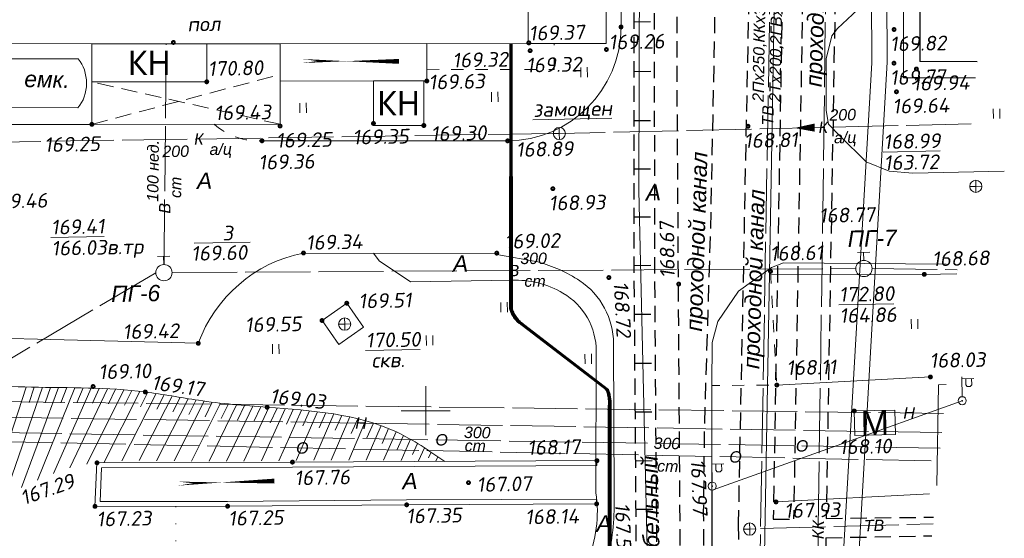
# Model space of a CAD drawing. Header units: millimetres. Extents: x 523209 to 536718, y -48289 to -47398.
# Tile 88 of 116: x 533480 to 533601, y -47711 to -47647. Entities that reach past the tile are written whole.
import ezdxf
from ezdxf.enums import TextEntityAlignment as Align

# ---------------------------------------------------------------- set-up
doc = ezdxf.new("R2010")
doc.units = ezdxf.units.MM
for name, pattern in [('23', [3, 2, -1]), ('LU023', [3, 2, -1]), ('LU024', [3, 1.5, -1.5]), ('LU1962', [2.1, 0.1, -2]), ('LU197', [9, 8, -1])]:
    doc.linetypes.add(name, pattern=pattern)
for name, color, linetype, lineweight in [('ELEKTROSET_', 6, 'LU1191', 9), ('KANALIZACIA', 1, 'LU197', 13), ('MATERIALOPROWOD', 7, 'LU197', 13), ('OTMETKI', 7, 'Continuous', 13), ('setka', 5, 'Continuous', 0), ('TEXT', 7, 'Continuous', 13), ('TOPOGRAFIA', 7, 'Continuous', 13), ('WODOPROWOD', 150, 'LU197', 13), ('ZDANIA', 7, 'Continuous', 15)]:
    doc.layers.add(name, color=color, linetype=linetype, lineweight=lineweight)
doc.layers.add('Проходные каналы', color=7, linetype='Continuous')
doc.layers.add('Схема', color=1, linetype='Continuous', true_color=0xff0000)
doc.styles.add('R-131', font='trebuc.ttf')
doc.styles.add('SIMPLEX', font='arial.ttf')
doc.styles.add('SIMPLEX_K', font='ariali.ttf')
doc.styles.get("Standard").update_dxf_attribs({"font": 'arial.ttf'})
doc.styles.add('Standard_k', font='simplex.shx', dxfattribs={"oblique": 10})
doc.linetypes.add('LU1191', pattern='A,1,-2,0.29,[131,ltypeshp01.shx,S=1.3,R=180,X=0.923,Y=0.65],0.29,[131,ltypeshp01.shx,S=1.3,R=180,X=1.3,Y=0.65],5,[131,ltypeshp01.shx,S=1.3,R=0,X=-1.3,Y=-0.65],0.58,[131,ltypeshp01.shx,S=1.3,R=0,X=-1.3,Y=-0.65],-2,3', length=14.16)
doc.linetypes.add('LU1193', pattern='A,1,-2,[131,ltypeshp01.shx,S=1.3,R=180,X=1.3,Y=0.65],6,[131,ltypeshp01.shx,S=1.3,R=0,X=-1.3,Y=-0.65],-2,3', length=14)
doc.linetypes.add('LUTT008aa', pattern='A,2,[133,ltypeshp.shx,S=0.5,R=0,X=-1,Y=0],0,[130,ltypeshp.shx,S=0.5,R=0,X=-0.5,Y=0.5],-0.001,["*",Standard,S=1,R=0,X=-0.831,Y=-0.5],2', length=4.001)

# ---------------------------------------------------------------- blocks, each defined once
blk = doc.blocks.new('Pk_blok')
at = {"color": 0, "linetype": 'Continuous', "lineweight": 13, "const_width": 0.25}
blk.add_lwpolyline([(-0.175, 0, 1), (0.175, 0, 1)], format="xyb", close=True, dxfattribs=at)
blk = doc.blocks.new('PG_blok')
at = {"color": 0, "linetype": 'Continuous', "lineweight": 13}
for p, q in [((-0.75, 2), (0.75, 2)), ((0, 1), (0, 2))]:
    blk.add_line(p, q, dxfattribs=at)
blk.add_circle((0, 0), 1, dxfattribs=at)
blk = doc.blocks.new('KK_blok')
at = {"color": 0, "linetype": 'Continuous', "lineweight": 13}
for q in [(-0.75, 0), (0, 0.75), (0, -0.75), (0.75, 0)]:
    blk.add_line((0, 0), q, dxfattribs=at)
blk.add_circle((0, 0), 0.75, dxfattribs=at)
blk = doc.blocks.new('BSTB_blok')
at = {"color": 0, "linetype": 'Continuous', "lineweight": 13, "const_width": 0.095}
blk.add_lwpolyline([(-0.0525, 0, 1), (0.0525, 0, 1)], format="xyb", close=True, dxfattribs=at)
at = {"color": 0, "linetype": 'Continuous', "lineweight": 13}
blk.add_circle((0, 0), 0.5, dxfattribs=at)
blk = doc.blocks.new('U1101')
for p, q in [((0, 0.45), (0, 2.95)), ((0, 2.7), (1.5, 2.7)), ((0.5, 2.7), (0.5, 1.95)), ((1.2, 1.95), (1.2, 2.7)), ((0.5, 1.95), (0.65, 1.75)), ((0.65, 1.75), (1, 1.75)), ((1, 1.75), (1.2, 1.95))]:
    blk.add_line(p, q)
blk = doc.blocks.new('U401t')
at = {"layer": 'TOPOGRAFIA'}
for p, q in [((-0.4, 0), (-0.4, 1.2)), ((0.4, 0), (0.4, 1.2))]:
    blk.add_line(p, q, dxfattribs=at)
blk = doc.blocks.new('U095')
at = {"layer": 'TOPOGRAFIA'}
blk.add_lwpolyline([(1, -2.25), (9, -2.25, 0.444444), (9, 2.25), (1, 2.25, 0.444444)], format="xyb", close=True, dxfattribs=at)
blk = doc.blocks.new('Setka_blok')
at = {"color": 0, "linetype": 'Continuous', "lineweight": 0}
for p, q in [((0, -3), (0, 3)), ((-3, 0), (3, 0))]:
    blk.add_line(p, q, dxfattribs=at)

msp = doc.modelspace()

# ---------------------------------------------------------------- linework, layer by layer
at = {"layer": 'ELEKTROSET_', "flags": 128}
msp.add_lwpolyline([(533459.02429, -47776.64246), (533528.5961, -47777.18545, 0.359703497), (533557.48097, -47754.96591), (533557.56716, -47733.40591), (533556.06288, -47668.34497), (533556.23035, -47611.67325)], format="xyb", dxfattribs=at)
for points in [[(533573.30592, -47611.67325), (533571.1795, -47731.5198), (533586.76857, -47731.09253)], [(533580.10894, -47790.01192), (533579.71046, -47739.02188), (533584.70288, -47652.645), (533584.48302, -47611.67325)], [(533582.00793, -47790.01192), (533581.60891, -47738.95286), (533586.60133, -47652.57598), (533586.38184, -47611.67325)]]:
    msp.add_lwpolyline(points, dxfattribs=at)
at = {"layer": 'ELEKTROSET_', "linetype": 'LU1193', "flags": 128}
msp.add_lwpolyline([(533564.85567, -47781.83371), (533565.09274, -47705.22204), (533595.81006, -47694.21455)], dxfattribs=at)
at = {"layer": 'KANALIZACIA'}
for p, q in [((533596.91426, -47660.18231), (533546.28701, -47661.34706)), ((533545.53616, -47661.35903), (533458.4363, -47662.69088))]:
    msp.add_line(p, q, dxfattribs=at)
at = {"layer": 'KANALIZACIA', "flags": 128}
msp.add_lwpolyline([(533579.42135, -47611.67325), (533578.76346, -47665.32756), (533577.43047, -47754.81583), (533577.63829, -47790.01192)], dxfattribs=at)
at = {"layer": 'KANALIZACIA', "linetype": 'Continuous'}
msp.add_lwpolyline([(533577.66251, -47660.63047, 1.00001, 0, 0), (533575.16293, -47660.67749, 0, 0, 0), (533577.86248, -47660.62671, 0, 0, 0)], format="xyseb", dxfattribs=at)
at = {"layer": 'MATERIALOPROWOD'}
for p, q in [((533593.51531, -47695.77257), (533467.59089, -47694.18463)), ((533593.28942, -47698.1378), (533465.01972, -47696.02829))]:
    msp.add_line(p, q, dxfattribs=at)
at = {"layer": 'MATERIALOPROWOD', "flags": 128}
for points in [[(533461.60749, -47650.48828), (533461.45853, -47698.91889), (533592.95505, -47701.63895)], [(533593.10754, -47700.04228), (533462.98469, -47697.89777), (533463.08505, -47650.39041)]]:
    msp.add_lwpolyline(points, dxfattribs=at)
at = {"layer": 'TOPOGRAFIA'}
for p, q in [((533480.74689, -47692.52662), (533476.20386, -47706.49477)), ((533482.7466, -47692.56184), (533478.2195, -47705.76017)), ((533484.74646, -47692.58657), (533480.1846, -47704.89895)), ((533481.74671, -47692.5464), (533481.11294, -47694.44335)), ((533486.74628, -47692.61512), (533482.1295, -47703.99253)), ((533483.74653, -47692.57463), (533483.07459, -47694.4584)), ((533488.74573, -47692.66194), (533484.09954, -47703.14284)), ((533485.74639, -47692.59946), (533485.02286, -47694.46402)), ((533490.74413, -47692.74155), (533486.13216, -47702.45867)), ((533487.74608, -47692.63534), (533486.9647, -47694.4764)), ((533492.74006, -47692.86854), (533488.23074, -47702.01628)), ((533489.74514, -47692.69674), (533488.91101, -47694.51451)), ((533494.73103, -47693.05746), (533490.3605, -47701.75822)), ((533491.74253, -47692.79821), (533490.87158, -47694.59863)), ((533496.71366, -47693.31978), (533492.50178, -47701.62304)), ((533493.73637, -47692.95436), (533492.84534, -47694.74493)), ((533498.68874, -47693.63454), (533494.64692, -47701.57635)), ((533495.72354, -47693.17957), (533494.82228, -47694.96501)), ((533497.70183, -47693.47317), (533496.79587, -47695.25623)), ((533500.66201, -47693.96053), (533496.79263, -47701.58448)), ((533499.67518, -47693.79871), (533498.76902, -47695.58168)), ((533502.63993, -47694.25663), (533498.93818, -47701.61372)), ((533501.65005, -47694.11478), (533500.74799, -47695.89983)), ((533504.62482, -47694.50179), (533501.08382, -47701.63507)), ((533503.63164, -47694.38516), (533502.73753, -47696.17419)), ((533506.61443, -47694.70528), (533503.22956, -47701.64316)), ((533505.61917, -47694.60799), (533504.73604, -47696.40247)), ((533508.60686, -47694.8792), (533505.3753, -47701.64014)), ((533507.61039, -47694.79517), (533506.74065, -47696.59618)), ((533510.60074, -47695.03575), (533507.52102, -47701.62819)), ((533509.60369, -47694.95889), (533508.74918, -47696.76717)), ((533512.59487, -47695.18927), (533509.66669, -47701.60948)), ((533511.59787, -47695.11166), (533510.75964, -47696.92754)), ((533514.58753, -47695.36053), (533511.81232, -47701.58621)), ((533513.59151, -47695.27133), (533512.76938, -47697.09456)), ((533516.57635, -47695.57137), (533513.95792, -47701.56057)), ((533515.58261, -47695.45963), (533514.77487, -47697.28928)), ((533518.55756, -47695.8442), (533516.10352, -47701.53531)), ((533517.56822, -47695.6986), (533516.77167, -47697.53315)), ((533519.54351, -47696.01114), (533518.75372, -47697.84861)), ((533520.52502, -47696.20245), (533518.24917, -47701.51438)), ((533522.46915, -47696.67056), (533520.39488, -47701.50189)), ((533521.50077, -47696.42122), (533520.71243, -47698.25932)), ((533524.37573, -47697.27308), (533522.54063, -47701.50192)), ((533523.42823, -47696.95353), (533522.63562, -47698.78979)), ((533525.30904, -47697.63196), (533524.50708, -47699.46416)), ((533526.2252, -47698.03259), (533524.68632, -47701.51835)), ((533527.12161, -47698.47563), (533526.30759, -47700.3025)), ((533527.99892, -47698.95546), (533526.83182, -47701.55075)), ((533528.85939, -47699.46491), (533528.24236, -47700.82712)), ((533529.70587, -47699.99731), (533528.97712, -47701.59465)), ((533530.54159, -47700.54645), (533530.22372, -47701.24051)), ((533531.37004, -47701.10653), (533531.12227, -47701.64545)), ((533550.90708, -47701.58176), (533550.90997, -47702.18176)), ((533550.87398, -47706.8996), (533550.87104, -47706.2996))]:
    msp.add_line(p, q, dxfattribs=at)
for points, format in [([(533553.92215, -47611.67325), (533553.86967, -47648.25738, -0.41197711), (533539.93346, -47662.26026), (533509.74255, -47662.25016)], "xyb"), ([(533538.7678, -47676.09871), (533514.8383, -47676.05083, 0.262663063), (533501.90877, -47687.15006), (533459.02429, -47686.06121)], "xyb"), ([(533530.27933, -47725.26626), (533528.23805, -47725.22272), (533528.18439, -47719.41691), (533539.44584, -47719.15384), (533542.57523, -47719.0007, 0.28642395), (533549.67512, -47714.07209, 0.139024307), (533550.79151, -47705.51948), (533550.82753, -47688.15108, 0.266229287), (533546.73048, -47680.96738, 0.144105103), (533540.45521, -47679.39272), (533528.00031, -47679.58792), (533524.14696, -47677.00596), (533523.43485, -47676.06803)], "xyb"), ([(533530.29369, -47725.2655), (533530.32542, -47722.16398), (533532.541, -47721.49792), (533543.19624, -47721.3471, 0.21389963), (533548.7948, -47718.74143, 0.062848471), (533552.26542, -47713.53789, 0.067734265), (533553.01318, -47705.82504), (533552.95446, -47687.19072, 0.250089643), (533548.8042, -47679.47082, 0.081568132), (533543.6541, -47677.14235), (533538.59941, -47676.24125)], "xyb"), ([(533565.03857, -47692.39177), (533565.01429, -47718.82252, 0.192970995), (533567.19537, -47724.27793), (533585.15769, -47730.62316)], "xyb"), ([(533511.26599, -47704.09153, 0.60001, 0.1, 0), (533505.85932, -47704.23445, 1.20001, 0, 0), (533501.26938, -47704.35577, 0, 0, 0)], "xyseb")]:
    msp.add_lwpolyline(points, format=format, dxfattribs=at)
at = {"layer": 'TOPOGRAFIA', "flags": 128}
for points in [[(533588.62442, -47614.73636), (533588.59816, -47654.51343)], [(533597.45463, -47654.52418), (533588.59816, -47654.5121)], [(533593.8544, -47692.22197), (533592.88268, -47692.25609), (533592.66739, -47704.65111)]]:
    msp.add_lwpolyline(points, dxfattribs=at)
at = {"layer": 'TOPOGRAFIA', "lineweight": 30, "flags": 128}
for points in [[(533590.62319, -47616.73763), (533590.60089, -47652.51612)], [(533597.64549, -47652.52567), (533590.60089, -47652.51612)]]:
    msp.add_lwpolyline(points, dxfattribs=at)
at = {"layer": 'TOPOGRAFIA'}
for points in [[(533600.98068, -47665.96621), (533589.73769, -47666.24447), (533586.8166, -47665.99084), (533584.00287, -47664.85731), (533580.76266, -47661.62456), (533579.38549, -47660.21084), (533579.10012, -47658.52397), (533579.07609, -47652.17408), (533579.77186, -47649.33314), (533580.47607, -47648.43929), (533583.56149, -47645.57343), (533588.21025, -47645.54101)], [(533565.03872, -47692.34248), (533565.06796, -47687.05784), (533565.75468, -47684.48729), (533568.32701, -47680.73083), (533572.36885, -47677.82959), (533573.84888, -47677.27645), (533593.83129, -47677.44102)], [(533595.15526, -47678.60076), (533591.14278, -47678.67472), (533572.27144, -47678.74772)], [(533550.87398, -47706.8996), (533527.52119, -47707.01388), (533505.51186, -47707.18466), (533489.21265, -47707.20247), (533489.45509, -47701.85033), (533513.48256, -47701.76224), (533550.90708, -47701.58176)], [(533550.87104, -47706.2996), (533527.5174, -47706.41389), (533505.50921, -47706.58466), (533489.84048, -47706.60178), (533490.02863, -47702.44824), (533513.48511, -47702.36224), (533550.90997, -47702.18176)]]:
    msp.add_lwpolyline(points, dxfattribs=at)
for points in [[(533488.83059, -47660.22959), (533488.82545, -47650.32755), (533511.95831, -47650.31555), (533511.96344, -47660.21758)], [(533529.99753, -47654.89502), (533529.99515, -47650.30619), (533511.95831, -47650.31555), (533511.96069, -47654.90437)], [(533520.15983, -47682.2212), (533517.12076, -47684.34991), (533519.18613, -47687.29855), (533522.2252, -47685.16985)]]:
    msp.add_lwpolyline(points, close=True, dxfattribs=at)
at = {"layer": 'TOPOGRAFIA', "linetype": 'LU024'}
msp.add_lwpolyline([(533529.99681, -47653.50622), (533545.66727, -47653.49809), (533545.66561, -47650.29806)], dxfattribs=at)
at = {"layer": 'TOPOGRAFIA', "linetype": 'LUTT008aa', "lineweight": 20}
msp.add_lwpolyline([(533459.02429, -47660.24505), (533488.83059, -47660.22959)], dxfattribs=at)
at = {"layer": 'TOPOGRAFIA', "linetype": 'LU024'}
msp.add_lwpolyline([(533509.74255, -47662.25016, -0.195815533), (533503.87605, -47660.22178, -0.195815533)], format="xyb", dxfattribs=at)
at = {"layer": 'TOPOGRAFIA', "linetype": 'LU024', "flags": 128}
msp.add_lwpolyline([(533572.24712, -47678.30761), (533573.01958, -47692.28686), (533565.03872, -47692.34248)], dxfattribs=at)
at = {"layer": 'TOPOGRAFIA', "linetype": 'LUTT008aa', "lineweight": 20, "flags": 128}
for points in [[(533591.8993, -47691.28999), (533573.01958, -47692.28686)], [(533572.91783, -47706.6561), (533591.79756, -47705.65923)]]:
    msp.add_lwpolyline(points, dxfattribs=at)
at = {"layer": 'TOPOGRAFIA', "linetype": 'LU1962', "lineweight": 20}
msp.add_lwpolyline([(533499.16542, -47707.1916), (533499.09439, -47728.56878), (533499.09439, -47728.56878)], dxfattribs=at)
at = {"layer": 'TOPOGRAFIA'}
msp.add_open_spline([(533532.19482, -47701.672), (533530.27159, -47700.35036), (533523.8561, -47695.94166), (533512.86334, -47695.24857), (533502.54189, -47694.38226), (533492.97716, -47692.5141), (533481.72803, -47692.70134), (533470.15555, -47692.09568), (533462.6793, -47692.10085), (533459.55027, -47691.98848), (533459.02429, -47691.96726)], degree=3, knots=[0, 0, 0, 0, 3.466280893, 11.562768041, 15.805544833, 19.11414787, 26.122522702, 32.599197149, 36.519183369, 37.311914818, 37.311914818, 37.311914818, 37.311914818], dxfattribs=at)
at = {"layer": 'WODOPROWOD'}
for p, q in [((533572.75694, -47611.67325), (533571.0027, -47711.11953)), ((533497.69571, -47677.46467), (533497.96021, -47650.3234)), ((533498.68596, -47678.45873), (533582.72645, -47677.96235)), ((533584.72637, -47677.96975), (533595.20221, -47678.10913)), ((533496.68597, -47678.46813), (533459.02429, -47700.78137)), ((533571.02378, -47709.92429), (533592.21784, -47709.35829)), ((533571.0027, -47711.11953), (533570.34076, -47744.74932))]:
    msp.add_line(p, q, dxfattribs=at)
at = {"layer": 'ZDANIA'}
msp.add_lwpolyline([(533459.02429, -47650.34301), (533542.46558, -47650.29972), (533542.54904, -47611.67325)], dxfattribs=at)
for points in [[(533542.46558, -47650.29972), (533552.04875, -47650.29474), (533552.0413, -47635.94746), (533542.45813, -47635.95243)], [(533502.94979, -47654.9974), (533502.94736, -47650.32022), (533488.82545, -47650.32755), (533488.82787, -47655.00473)], [(533529.63296, -47660.36998), (533529.63012, -47654.89521), (533523.43603, -47654.89842), (533523.43887, -47660.37319)], [(533582.59627, -47698.46809), (533582.53483, -47695.46869), (533587.53383, -47695.36629), (533587.59527, -47698.36569)]]:
    msp.add_lwpolyline(points, close=True, dxfattribs=at)
at = {"layer": 'ZDANIA', "lineweight": 13}
msp.add_lwpolyline([(533526.56852, -47652.4867, 0.60001, 0.1, 0), (533521.16001, -47652.46596, 1.20001, 0, 0), (533516.5685, -47652.44834, 0, 0, 0)], format="xyseb", dxfattribs=at)
at = {"layer": 'ZDANIA', "linetype": 'LU023', "flags": 128}
for points in [[(533511.96344, -47660.21758), (533488.82787, -47655.00473)], [(533488.83059, -47660.22959), (533511.96027, -47654.10096)]]:
    msp.add_lwpolyline(points, dxfattribs=at)
at = {"layer": 'Проходные каналы', "linetype": 'LU023'}
for p, q in [((533570.21845, -47611.67325), (533568.27827, -47709.26633)), ((533574.24826, -47611.67325), (533572.58396, -47708.79598)), ((533576.74865, -47611.67325), (533575.08515, -47708.74934)), ((533580.74928, -47611.67325), (533579.08705, -47708.67472)), ((533568.27827, -47709.26633), (533568.87658, -47790.01192)), ((533572.58396, -47708.79598), (533575.08515, -47708.74934)), ((533579.08705, -47708.67472), (533592.29711, -47708.52826)), ((533579.0538, -47711.06184), (533592.07834, -47710.81897)), ((533579.0538, -47711.06184), (533579.11388, -47718.8585))]:
    msp.add_line(p, q, dxfattribs=at)
at = {"layer": 'Проходные каналы', "linetype": 'LU023', "flags": 128}
for points in [[(533555.79985, -47744.47506), (533555.75882, -47713.04704), (533555.4814, -47676.50052), (533555.46786, -47611.67325)], [(533558.32689, -47744.54872), (533558.28585, -47713.12071), (533558.00844, -47676.57419), (533557.99488, -47611.67325)], [(533561.70176, -47790.01192), (533561.30177, -47734.42086), (533561.07062, -47700.5291), (533560.77389, -47656.04315), (533560.74906, -47624.54947), (533560.7594, -47611.67325)], [(533564.60864, -47790.01192), (533564.51756, -47772.4877), (533564.29754, -47743.52857), (533564.02462, -47707.92159), (533564.1508, -47697.22103), (533564.89214, -47672.99918), (533565.39154, -47649.07718), (533565.67293, -47612.47825), (533565.67995, -47611.67325)], [(533555.49188, -47647.6124), (533558.00238, -47647.59656)], [(533555.51962, -47653.71318), (533558.00366, -47653.69751)], [(533555.48489, -47659.76512), (533558.00492, -47659.74923)], [(533555.48257, -47665.70344), (533558.00617, -47665.68752)], [(533555.47318, -47671.61507), (533558.0074, -47671.59908)], [(533555.51634, -47677.56717), (533558.01586, -47677.5514)], [(533555.54382, -47683.58957), (533558.06157, -47683.57368)], [(533555.60482, -47689.61045), (533558.10727, -47689.59467)], [(533555.64496, -47695.59524), (533558.1527, -47695.57942)], [(533555.68539, -47701.59431), (533558.19824, -47701.57845)], [(533555.76422, -47707.56154), (533558.24353, -47707.5459)]]:
    msp.add_lwpolyline(points, dxfattribs=at)
at = {"layer": 'Схема', "color": 7, "linetype": '23', "lineweight": 20, "ltscale": 100}
for p, q in [((533540.22348, -47650.30237, 18.41), (533540.17373, -47682.9319, -18.37844)), ((533540.48989, -47650.30247, 18.41), (533540.51437, -47682.93203, -18.37844)), ((533552.19028, -47692.98574, -73.48289), (533541.73934, -47684.94907, -18.37844)), ((533552.31663, -47692.82144, -73.48289), (533541.86568, -47684.78477, -18.37844)), ((533552.3039, -47694.81925, -40.27254), (533552.3039, -47742.4144, 92.00543)), ((533552.6439, -47694.81925, -40.27254), (533552.6439, -47742.4144, 92.00543))]:
    msp.add_line(p, q, dxfattribs=at)
at = {"layer": 'Схема', "color": 1, "linetype": 'Continuous', "lineweight": 60, "ltscale": 100}
for p, q in [((533540.31957, -47650.30206, 18.75), (533540.34405, -47682.93162, -18.03844)), ((533540.31988, -47650.30207, 18.58), (533540.34436, -47682.93164, -18.20844)), ((533540.31989, -47650.30247, 18.41), (533540.34437, -47682.93203, -18.37844)), ((533552.14663, -47692.82144, -73.48289), (533541.6955, -47684.78495, -18.03844)), ((533552.14663, -47692.82144, -73.48289), (533541.69561, -47684.78487, -18.20844)), ((533552.14663, -47692.82144, -73.48289), (533541.69568, -47684.78477, -18.37844))]:
    msp.add_line(p, q, dxfattribs=at)
at = {"layer": 'Схема', "color": 1, "linetype": 'Continuous', "lineweight": 40, "ltscale": 100}
msp.add_line((533552.4739, -47694.81925, -40.27254), (533552.4739, -47742.4144, 92.00543), dxfattribs=at)
at = {"layer": 'Схема', "color": 7, "linetype": '23', "lineweight": 20, "ltscale": 100}
for centre, radius, start, end in [((533543.29771, -47682.1234, -18.37844), 3.22691, 194.5099214, 241.1229704), ((533544.19231, -47681.66948, -18.37844), 3.8886, 198.9461181, 233.2529273), ((533548.48554, -47694.41904, -40.27254), 3.83927, 354.0166484, 24.5899545), ((533548.1838, -47694.52854, -7.09481), 4.46957, 356.2706929, 22.486703)]:
    msp.add_arc(centre, radius, start, end, dxfattribs=at)
at = {"layer": 'Схема', "color": 1, "linetype": 'Continuous', "lineweight": 60, "ltscale": 100}
for centre, radius, start, end in [((533543.27826, -47682.2114, -18.03844), 3.02131, 193.7909839, 238.4080617), ((533548.65554, -47694.41904, -73.48289), 3.83927, 354.0166484, 24.5899545)]:
    msp.add_arc(centre, radius, start, end, dxfattribs=at)

# ---------------------------------------------------------------- block references
at = {"layer": 'OTMETKI', "linetype": 'Continuous'}
for p, xscale, yscale, zscale, rotation in [((533553.86967, -47648.25738), 1.00000973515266, 1.00000973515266, 1.00000973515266, 1.173488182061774), ((533587.4321, -47648.56633), 1.000009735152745, 1.000009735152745, 1.000009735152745, 250.9950757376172), ((533498.84853, -47650.15861), 1.00000973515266, 1.00000973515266, 1.00000973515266, 1.173488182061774), ((533542.53713, -47650.2079), 1.00000973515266, 1.00000973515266, 1.00000973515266, 1.173488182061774), ((533542.69918, -47651.17696), 1.000009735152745, 1.000009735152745, 1.000009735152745, 250.9950757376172), ((533552.07409, -47651.02709), 1.000009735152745, 1.000009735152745, 1.000009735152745, 250.9950757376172), ((533587.41531, -47652.70786), 1.000009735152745, 1.000009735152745, 1.000009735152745, 250.9950757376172), ((533590.17776, -47653.41647), 1.000009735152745, 1.000009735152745, 1.000009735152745, 250.9950757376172), ((533502.94979, -47654.9974), 1.000009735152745, 1.000009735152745, 1.000009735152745, 250.9950757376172), ((533529.99753, -47654.89502), 1.000009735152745, 1.000009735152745, 1.000009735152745, 250.9950757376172), ((533587.72521, -47656.22577), 1.000009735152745, 1.000009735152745, 1.000009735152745, 250.9950757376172), ((533488.83059, -47660.22959), 1.000009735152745, 1.000009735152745, 1.000009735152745, 250.9950757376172), ((533523.43874, -47660.11791), 1.000009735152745, 1.000009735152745, 1.000009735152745, 250.9950757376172), ((533511.96356, -47660.43474), 1.000009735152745, 1.000009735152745, 1.000009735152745, 250.9950757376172), ((533529.63296, -47660.36998), 1.000009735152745, 1.000009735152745, 1.000009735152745, 250.9950757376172), ((533569.48187, -47660.46332), 1.000009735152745, 1.000009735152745, 1.000009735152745, 250.9950757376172), ((533509.74255, -47662.25016), 1.00000973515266, 1.00000973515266, 1.00000973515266, 1.173488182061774), ((533539.93346, -47662.26026), 1.00000973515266, 1.00000973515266, 1.00000973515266, 1.173488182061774), ((533545.49103, -47668.14371), 1.000009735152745, 1.000009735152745, 1.000009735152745, 250.9950757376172), ((533514.8383, -47676.05083), 1.00000973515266, 1.00000973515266, 1.00000973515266, 1.173488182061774), ((533538.59583, -47676.06629), 1.00000973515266, 1.00000973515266, 1.00000973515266, 1.173488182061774), ((533572.24712, -47678.30761), 1.00000973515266, 1.00000973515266, 1.00000973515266, 1.173488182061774), ((533552.37826, -47679.06469), 1.00000973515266, 1.00000973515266, 1.00000973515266, 1.173488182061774), ((533591.14278, -47678.67472), 1.00000973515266, 1.00000973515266, 1.00000973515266, 1.173488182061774), ((533560.96058, -47679.8671), 1.00000973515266, 1.00000973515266, 1.00000973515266, 1.173488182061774), ((533520.15983, -47682.2212), 1.00000973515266, 1.00000973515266, 1.00000973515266, 1.173488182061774), ((533517.12076, -47684.34991), 1.00000973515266, 1.00000973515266, 1.00000973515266, 1.173488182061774), ((533501.90877, -47687.15006), 1.00000973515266, 1.00000973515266, 1.00000973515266, 1.173488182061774), ((533591.8993, -47691.28999), 1.00000973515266, 1.00000973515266, 1.00000973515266, 1.173488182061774), ((533488.9808, -47692.46598), 1.00000973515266, 1.00000973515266, 1.00000973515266, 1.173488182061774), ((533573.01958, -47692.28686), 1.00000973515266, 1.00000973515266, 1.00000973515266, 1.173488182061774), ((533495.39395, -47693.13679), 1.00000973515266, 1.00000973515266, 1.00000973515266, 1.173488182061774), ((533510.37377, -47695.01842), 1.00000973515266, 1.00000973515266, 1.00000973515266, 1.173488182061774), ((533582.53483, -47695.46869), 1.00000973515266, 1.00000973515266, 1.00000973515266, 1.173488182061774), ((533489.45509, -47701.85033), 1.00000973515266, 1.00000973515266, 1.00000973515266, 1.173488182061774), ((533513.48256, -47701.76224), 1.00000973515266, 1.00000973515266, 1.00000973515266, 1.173488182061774), ((533550.90708, -47701.58176), 1.00000973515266, 1.00000973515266, 1.00000973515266, 1.173488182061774), ((533535.11903, -47704.28768), 1.00000973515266, 1.00000973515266, 1.00000973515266, 1.173488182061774), ((533489.21265, -47707.20247), 1.00000973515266, 1.00000973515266, 1.00000973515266, 1.173488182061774), ((533505.51186, -47707.18466), 1.00000973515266, 1.00000973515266, 1.00000973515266, 1.173488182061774), ((533527.52119, -47707.01388), 1.00000973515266, 1.00000973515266, 1.00000973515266, 1.173488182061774), ((533550.87398, -47706.8996), 1.00000973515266, 1.00000973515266, 1.00000973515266, 1.173488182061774), ((533572.91783, -47706.6561), 1.00000973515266, 1.00000973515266, 1.00000973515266, 1.173488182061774)]:
    msp.add_blockref('Pk_blok', p, dxfattribs=dict(at, xscale=xscale, yscale=yscale, zscale=zscale, rotation=rotation))
at = {"layer": 'setka', "lineweight": -2}
msp.add_blockref('Setka_blok', (533529.85811, -47695.44032), dxfattribs=at)
at = {"layer": 'TOPOGRAFIA'}
for name, p, xscale, yscale, zscale, rotation in [('U095', (533477.72947, -47655.16224), 1.044618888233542, 1.33334631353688, 2.00001947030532, 359.8734507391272), ('U401t', (533549.33901, -47654.42301), 1.00000973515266, 1.00000973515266, 1.00000973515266, 1.173488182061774), ('U401t', (533538.36681, -47657.45799), 1.00000973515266, 1.00000973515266, 1.00000973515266, 1.173488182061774), ('U401t', (533514.81114, -47658.8052), 1.00000973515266, 1.00000973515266, 1.00000973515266, 1.173488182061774), ('U401t', (533600.04327, -47659.52005), 1.00000973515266, 1.00000973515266, 1.00000973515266, 1.173488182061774), ('U401t', (533539.50566, -47683.32039), 1.00000973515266, 1.00000973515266, 1.00000973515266, 1.173488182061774), ('U401t', (533589.95938, -47685.37644), 1.00000973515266, 1.00000973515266, 1.00000973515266, 1.173488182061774), ('U401t', (533530.34904, -47687.39513), 1.00000973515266, 1.00000973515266, 1.00000973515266, 1.173488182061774), ('U401t', (533511.45206, -47688.45564), 1.00000973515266, 1.00000973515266, 1.00000973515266, 1.173488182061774), ('U401t', (533549.84841, -47689.66813), 1.00000973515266, 1.00000973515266, 1.00000973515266, 1.173488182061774), ('U1101', (533595.81006, -47694.21455), 1.00000973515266, 1.00000973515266, 1.00000973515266, 1.173488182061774), ('U1101', (533565.0825, -47704.72214), 1.00000973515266, 1.00000973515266, 1.00000973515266, 1.173488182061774)]:
    msp.add_blockref(name, p, dxfattribs=dict(at, xscale=xscale, yscale=yscale, zscale=zscale, rotation=rotation))
at = {"layer": 'TOPOGRAFIA', "linetype": 'Continuous', "xscale": 1.00000973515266, "yscale": 1.00000973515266, "zscale": 1.00000973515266, "rotation": 1.173488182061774}
for name, p in [('KK_blok', (533546.28608, -47661.34756)), ('KK_blok', (533597.48254, -47667.85251)), ('PG_blok', (533497.68597, -47678.46463)), ('PG_blok', (533583.72644, -47677.95645)), ('KK_blok', (533519.90632, -47684.78696)), ('BSTB_blok', (533595.81006, -47694.21455)), ('BSTB_blok', (533565.0825, -47704.72214)), ('KK_blok', (533569.68354, -47709.99707))]:
    msp.add_blockref(name, p, dxfattribs=at)

# ---------------------------------------------------------------- texts
at = {"layer": 'KANALIZACIA', "linetype": 'Continuous', "lineweight": 13, "style": 'SIMPLEX_K'}
for s, rotation, p in [('200', 1.3179329, (533579.50392, -47659.79068)), ('а/ц', 1.3179329, (533580.06203, -47662.57327)), ('200', 0.8760453, (533497.51123, -47664.2664)), ('а/ц', 0.8760453, (533503.30264, -47664.00778))]:
    msp.add_text(s, height=1.400014, rotation=rotation, dxfattribs=at).set_placement(p)
for s, height, rotation, p in [('К', 1.40001, 1.3179329, (533578.73038, -47660.60066)), ('К', 1.40001, 0.8760453, (533501.98623, -47662.02496)), ('КК', 1.400014, 89.1466039, (533578.09696, -47710.0717))]:
    msp.add_text(s, height=height, rotation=rotation, dxfattribs=at).set_placement(p, align=Align.MIDDLE)
at = {"layer": 'KANALIZACIA', "linetype": 'Continuous', "lineweight": 13, "style": 'Standard_k', "oblique": 10}
msp.add_text('163.72', height=1.800018, rotation=1.1734882, dxfattribs=at).set_placement((533586.19686, -47665.86245))
at = {"layer": 'MATERIALOPROWOD', "linetype": 'Continuous', "lineweight": 13, "style": 'SIMPLEX_K'}
for s, rotation, p in [('Н', 359.2775217, (533589.29128, -47695.71931)), ('Н', 359.0578013, (533521.92019, -47696.96407)), ('О', 359.0558125, (533531.81688, -47699.01439)), ('О', 358.8149814, (533514.69919, -47700.02019)), ('О', 359.0558125, (533576.12025, -47699.76232)), ('О', 358.8149814, (533567.93985, -47701.1215))]:
    msp.add_text(s, height=1.40001, rotation=rotation, dxfattribs=at).set_placement(p, align=Align.MIDDLE)
for s, rotation, p in [('300', 359.0558125, (533534.5569, -47698.79408)), ('ст', 359.0558125, (533534.63971, -47700.41395)), ('300', 358.8149814, (533557.8656, -47700.12097)), ('ст', 358.8149814, (533558.30166, -47702.92528))]:
    msp.add_text(s, height=1.400014, rotation=rotation, dxfattribs=at).set_placement(p)
at = {"layer": 'OTMETKI', "style": 'Standard_k', "oblique": 10}
for s, height, rotation, p in [('пол', 1.800018, 1.1734882, (533500.54268, -47647.02217)), ('169.37', 1.800018, 1.1734882, (533542.51569, -47648.12735)), ('169.26', 1.800018, 1.1734882, (533552.33232, -47649.23244)), ('169.82', 1.800018, 1.1734882, (533586.91734, -47649.4467)), ('169.32', 1.800018, 1.1734882, (533533.1283, -47651.45179)), ('170.80', 1.800018, 1.1734882, (533503.07445, -47652.49296)), ('169.32', 1.800018, 1.1734882, (533542.18443, -47652.05733)), ('169.77', 1.800018, 1.1734882, (533586.90056, -47653.58823)), ('169.63', 1.800018, 1.1734882, (533530.20319, -47654.14635)), ('169.94', 1.800018, 1.1734882, (533589.66301, -47654.29684)), ('169.64', 1.800018, 1.1734882, (533587.21046, -47657.10614)), ('169.43', 1.800018, 1.1734882, (533503.87892, -47657.93096)), ('%%uзамощен', 1.800018, 1.1734882, (533543.0616, -47657.52675)), ('169.35', 1.800018, 1.1734882, (533520.85838, -47660.91504)), ('169.30', 1.800018, 1.1734882, (533530.48448, -47660.48697)), ('169.25', 1.800018, 1.1734882, (533482.93893, -47661.84359)), ('169.25', 1.800018, 1.1734882, (533511.4488, -47661.31511)), ('168.89', 1.800018, 1.1734882, (533540.93736, -47662.43974)), ('168.81', 1.800018, 1.1734882, (533568.96712, -47661.34369)), ('%%u168.99', 1.800018, 1.1734882, (533586.10691, -47661.47133)), ('169.36', 1.800018, 1.1734882, (533509.28412, -47663.99899)), ('169.46', 1.800018, 1.1734882, (533476.35288, -47668.80264)), ('168.93', 1.800018, 1.1734882, (533544.97628, -47669.02408)), ('168.77', 1.800018, 1.1734882, (533578.17889, -47670.55214)), ('%%u169.41', 1.800018, 1.1734882, (533483.78677, -47671.98142)), ('168.67', 1.800018, 90.6522189, (533558.67628, -47679.14806)), ('3', 1.80002, 1.1734882, (533504.8528, -47672.71689)), ('169.34', 1.800018, 1.1734882, (533515.12645, -47673.87363)), ('169.02', 1.800018, 1.1734882, (533539.5483, -47673.73513)), ('%%o169.60', 1.800018, 1.1734882, (533501.0317, -47675.20974)), ('168.61', 1.800018, 1.1734882, (533572.14951, -47675.2203)), ('168.68', 1.800018, 1.1734882, (533592.09816, -47675.87929)), ('168.72', 1.800018, 273.3362964, (533554.73618, -47679.50072)), ('%%u172.80', 1.800018, 1.1734882, (533580.64793, -47680.25987)), ('169.51', 1.800018, 1.1734882, (533521.58121, -47681.05825)), ('169.55', 1.800018, 1.1734882, (533507.62149, -47683.98869)), ('169.42', 1.800018, 1.1734882, (533492.60015, -47684.8393)), ('%%u170.50', 1.800018, 1.1734882, (533522.48021, -47685.88747)), ('скв.', 1.800018, 1.1734882, (533523.18865, -47688.34887)), ('168.03', 1.800018, 1.1734882, (533591.77765, -47688.37492)), ('169.10', 1.800018, 1.1734882, (533489.637, -47689.76937)), ('168.11', 1.800018, 1.1734882, (533574.17872, -47689.26959)), ('169.17', 1.800018, 351.9696652, (533496.32187, -47691.03763)), ('169.03', 1.800018, 353.4264208, (533510.84552, -47692.70204)), ('168.17', 1.800018, 1.1734882, (533542.32508, -47699.09163)), ('168.10', 1.800018, 1.1734882, (533580.62713, -47699.00494)), ('167.97', 1.800018, 272.4289981, (533564.2218, -47701.36444)), ('167.29', 1.800018, 19.4998114, (533479.86381, -47705.38999)), ('167.76', 1.800018, 1.1734882, (533513.71275, -47702.8167)), ('167.07', 1.800018, 1.1734882, (533536.10578, -47703.62999)), ('167.58', 1.800018, 272.3556128, (533554.91265, -47706.75071)), ('167.93', 1.800018, 1.1734882, (533573.92173, -47706.83558)), ('167.23', 1.800018, 1.1734882, (533489.37474, -47707.87804)), ('167.25', 1.800018, 1.1734882, (533505.566, -47707.78914)), ('167.35', 1.800018, 1.1734882, (533527.43798, -47707.50646)), ('168.14', 1.800018, 1.1734882, (533542.07519, -47707.6206))]:
    msp.add_text(s, height=height, rotation=rotation, dxfattribs=at).set_placement(p, align=Align.TOP_LEFT)
at = {"layer": 'TEXT', "style": 'SIMPLEX_K'}
for s, height, rotation, p in [('проходной канал', 2.0000195, 88.2100967, (533578.53324, -47655.65942)), ('емк.', 2.000019, 358.8688215, (533480.51718, -47655.64139)), ('проходной канал', 2.0000195, 88.2100967, (533563.81137, -47685.712)), ('А', 2.00002, 1.1734882, (533501.7609, -47668.18155)), ('А', 2.00002, 1.1734882, (533556.92921, -47669.61224)), ('проходной канал', 2.0000195, 88.2100967, (533570.85296, -47690.32799)), ('ПГ-7', 2.000019, 1.1734882, (533581.74712, -47675.30023)), ('А', 2.00002, 1.1734882, (533533.22672, -47678.36272)), ('ПГ-6', 2.000019, 1.1734882, (533491.21421, -47682.08691)), ('А', 2.00002, 1.1734882, (533527.01027, -47705.11203)), ('А', 2.00002, 1.1734882, (533550.8678, -47710.33971))]:
    msp.add_text(s, height=height, rotation=rotation, dxfattribs=at).set_placement(p)
at = {"layer": 'WODOPROWOD', "linetype": 'Continuous', "lineweight": 13, "style": 'SIMPLEX_K'}
for s, height, rotation, p in [('2Тх200,2ГВх50,Вх50', 1.4000136, 88.9894015, (533573.4712, -47657.46884)), ('2Пх250,ККх300', 1.4000136, 88.9894015, (533571.40653, -47657.47429)), ('100 нед.', 1.400014, 89.4416666, (533497.00007, -47669.75206)), ('ст', 1.400014, 89.4416666, (533499.79944, -47669.28535)), ('300', 1.400014, 0.3384057, (533541.49348, -47677.41391)), ('ст', 1.400014, 0.3384057, (533542.00394, -47680.20563))]:
    msp.add_text(s, height=height, rotation=rotation, dxfattribs=at).set_placement(p)
for s, height, rotation, p in [('ТВ', 1.400014, 88.9894015, (533571.91978, -47659.13098)), ('В', 1.40001, 89.4416666, (533497.78428, -47670.55171)), ('В', 1.40001, 0.3384057, (533540.70621, -47678.21054)), ('ТВ', 1.400014, 1.546606, (533584.96761, -47709.54781))]:
    msp.add_text(s, height=height, rotation=rotation, dxfattribs=at).set_placement(p, align=Align.MIDDLE)
at = {"layer": 'WODOPROWOD', "linetype": 'Continuous', "lineweight": 13, "style": 'Standard_k', "oblique": 10}
for s, p in [('166.03в.тр', (533483.87672, -47676.37254)), ('164.86', (533580.73788, -47684.65099))]:
    msp.add_text(s, height=1.800018, rotation=1.1734882, dxfattribs=at).set_placement(p)
at = {"layer": 'ZDANIA', "lineweight": 13}
for s, height, rotation, style, p in [('КН', 3.000029, 0.0297277, 'R-131', (533495.88762, -47652.66247)), ('КН', 3.000029, 0.0297277, 'R-131', (533526.53449, -47657.6342)), ('М', 3.00003, 1.1734882, 'SIMPLEX', (533585.06505, -47696.91719))]:
    msp.add_text(s, height=height, rotation=rotation, dxfattribs=dict(at, style=style)).set_placement(p, align=Align.MIDDLE)
at = {"layer": 'Проходные каналы', "style": 'SIMPLEX_K'}
msp.add_text('лоток кабельный', height=2.0000195, rotation=91.2350466, dxfattribs=at).set_placement((533558.85367, -47724.23282))

doc.saveas('drawing.dxf')
